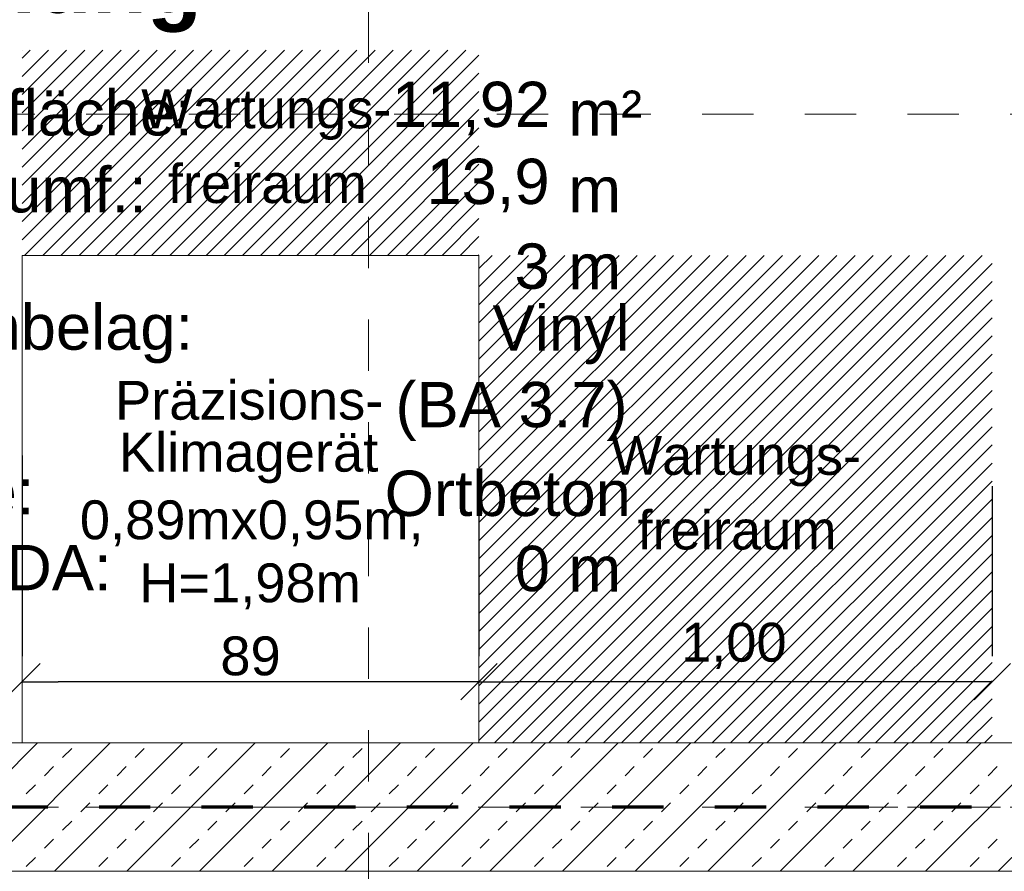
# Model space of a CAD drawing. Header units: metres. Extents: x -45.2 to 14.3, y -31.8 to 10.2.
# Tile 39 of 141: x -38.5 to -36.6, y -5.5 to -3.9. Entities that reach past the tile are written whole.
import ezdxf

# ---------------------------------------------------------------- set-up
doc = ezdxf.new("R2010")
doc.units = ezdxf.units.M
doc.header["$LTSCALE"] = 0.05
for name, pattern in [('Achsen 01', [5.291531, 3.175, -1.058062, 0.352704, -0.705764]), ('gestrichelt - 01', [2, 1, -1]), ('Raster 01', [2, 1, -1])]:
    doc.linetypes.add(name, pattern=pattern)
doc.layers.get('0').update_dxf_attribs({"lineweight": 25})
for name, color, linetype, lineweight in [('013_Beton und Stahlbetonarbeiten-340 Innenwände', 7, 'Continuous', 18), ('075_Raumlufttechnische Anlage-Beschriftung', 7, 'Continuous', 9), ('AV1-Brandschutzkonzept-Brandschutzkonzept', 7, 'Continuous', 5), ('AV1-Einrichtung Bemaßung', 7, 'Continuous', 9), ('AV1-Stempel-Raumstempel', 7, 'Continuous', 9), ('Keine', 7, 'Continuous', 9)]:
    doc.layers.add(name, color=color, linetype=linetype, lineweight=lineweight)
for name, color, linetype, lineweight, true_color in [('075_Raumlufttechnische Anlage-Lüftungsanlage', 7, 'Continuous', 18, 0x555555), ('AV1-Achsen', 1, 'Achsen 01', 18, 0xff0000), ('AV1-Raster', 7, 'Raster 01', 9, 0xa6a6a6)]:
    doc.layers.add(name, color=color, linetype=linetype, lineweight=lineweight, true_color=true_color)
doc.styles.add('Arial', font='arial.ttf')
doc.styles.add('Arial (bold)', font='arialbd.ttf')

msp = doc.modelspace()

# ---------------------------------------------------------------- linework, layer by layer
at = {"color": 0, "linetype": 'Continuous', "lineweight": 15}
for p, q in [((-38.5104, -5.191), (-38.4396, -5.1203)), ((-37.5496, -5.1203), (-37.6204, -5.191)), ((-37.6204, -5.191), (-37.5496, -5.1203)), ((-36.5496, -5.1203), (-36.6204, -5.191))]:
    msp.add_line(p, q, dxfattribs=at)
at = {"color": 0, "linetype": 'ByBlock', "lineweight": -2}
for p, q in [((-38.475, -5.1557), (-38.4043, -5.1557)), ((-37.585, -5.1557), (-37.6557, -5.1557)), ((-37.585, -5.1557), (-37.5143, -5.1557)), ((-36.585, -5.1557), (-36.6557, -5.1557))]:
    msp.add_line(p, q, dxfattribs=at)
at = {"layer": '013_Beton und Stahlbetonarbeiten-340 Innenwände', "color": 251, "linetype": 'Continuous', "lineweight": 13, "true_color": 0x4c4c4c}
for p, q in [((-38.4448, -5.275), (-38.6948, -5.525)), ((-38.3034, -5.275), (-38.5534, -5.525)), ((-38.162, -5.275), (-38.412, -5.525)), ((-38.3959, -5.3033), (-38.3782, -5.2856)), ((-38.0206, -5.275), (-38.2706, -5.525)), ((-38.2545, -5.3033), (-38.2368, -5.2856)), ((-37.8791, -5.275), (-38.1291, -5.525)), ((-38.1131, -5.3033), (-38.0954, -5.2856)), ((-37.7377, -5.275), (-37.9877, -5.525)), ((-37.9716, -5.3033), (-37.954, -5.2856)), ((-37.5963, -5.275), (-37.8463, -5.525)), ((-37.8302, -5.3033), (-37.8125, -5.2856)), ((-37.4549, -5.275), (-37.7049, -5.525)), ((-37.6888, -5.3033), (-37.6711, -5.2856)), ((-37.3134, -5.275), (-37.5634, -5.525)), ((-37.5474, -5.3033), (-37.5297, -5.2856)), ((-37.172, -5.275), (-37.422, -5.525)), ((-37.4059, -5.3033), (-37.3883, -5.2856)), ((-37.0306, -5.275), (-37.2806, -5.525)), ((-37.2645, -5.3033), (-37.2468, -5.2856)), ((-36.8892, -5.275), (-37.1392, -5.525)), ((-37.1231, -5.3033), (-37.1054, -5.2856)), ((-36.7478, -5.275), (-36.9978, -5.525)), ((-36.9817, -5.3033), (-36.964, -5.2856)), ((-36.6063, -5.275), (-36.8563, -5.525)), ((-36.8403, -5.3033), (-36.8226, -5.2856)), ((-36.4649, -5.275), (-36.7149, -5.525)), ((-36.6988, -5.3033), (-36.6812, -5.2856)), ((-36.3235, -5.275), (-36.5735, -5.525)), ((-38.4313, -5.3387), (-38.4136, -5.321)), ((-38.2898, -5.3387), (-38.2722, -5.321)), ((-38.1484, -5.3387), (-38.1307, -5.321)), ((-38.007, -5.3387), (-37.9893, -5.321)), ((-37.8656, -5.3387), (-37.8479, -5.321)), ((-37.7241, -5.3387), (-37.7065, -5.321)), ((-37.5827, -5.3387), (-37.565, -5.321)), ((-37.4413, -5.3387), (-37.4236, -5.321)), ((-37.2999, -5.3387), (-37.2822, -5.321)), ((-37.1585, -5.3387), (-37.1408, -5.321)), ((-37.017, -5.3387), (-36.9994, -5.321)), ((-36.8756, -5.3387), (-36.8579, -5.321)), ((-36.7342, -5.3387), (-36.7165, -5.321)), ((-36.5928, -5.3387), (-36.5751, -5.321)), ((-38.4666, -5.374), (-38.4489, -5.3563)), ((-38.3252, -5.374), (-38.3075, -5.3563)), ((-38.1838, -5.374), (-38.1661, -5.3563)), ((-38.0423, -5.374), (-38.0247, -5.3563)), ((-37.9009, -5.374), (-37.8832, -5.3563)), ((-37.7595, -5.374), (-37.7418, -5.3563)), ((-37.6181, -5.374), (-37.6004, -5.3563)), ((-37.4767, -5.374), (-37.459, -5.3563)), ((-37.3352, -5.374), (-37.3176, -5.3563)), ((-37.1938, -5.374), (-37.1761, -5.3563)), ((-37.0524, -5.374), (-37.0347, -5.3563)), ((-36.911, -5.374), (-36.8933, -5.3563)), ((-36.7696, -5.374), (-36.7519, -5.3563)), ((-36.6281, -5.374), (-36.6105, -5.3563)), ((-38.3605, -5.4094), (-38.3429, -5.3917)), ((-38.2191, -5.4094), (-38.2014, -5.3917)), ((-38.0777, -5.4094), (-38.06, -5.3917)), ((-37.9363, -5.4094), (-37.9186, -5.3917)), ((-37.7949, -5.4094), (-37.7772, -5.3917)), ((-37.6534, -5.4094), (-37.6358, -5.3917)), ((-37.512, -5.4094), (-37.4943, -5.3917)), ((-37.3706, -5.4094), (-37.3529, -5.3917)), ((-37.2292, -5.4094), (-37.2115, -5.3917)), ((-37.0878, -5.4094), (-37.0701, -5.3917)), ((-36.9463, -5.4094), (-36.9287, -5.3917)), ((-36.8049, -5.4094), (-36.7872, -5.3917)), ((-36.6635, -5.4094), (-36.6458, -5.3917)), ((-38.3959, -5.4447), (-38.3782, -5.427)), ((-38.2545, -5.4447), (-38.2368, -5.427)), ((-38.1131, -5.4447), (-38.0954, -5.427)), ((-37.9716, -5.4447), (-37.954, -5.427)), ((-37.8302, -5.4447), (-37.8125, -5.427)), ((-37.6888, -5.4447), (-37.6711, -5.427)), ((-37.5474, -5.4447), (-37.5297, -5.427)), ((-37.4059, -5.4447), (-37.3883, -5.427)), ((-37.2645, -5.4447), (-37.2468, -5.427)), ((-37.1231, -5.4447), (-37.1054, -5.427)), ((-36.9817, -5.4447), (-36.964, -5.427)), ((-36.8403, -5.4447), (-36.8226, -5.427)), ((-36.6988, -5.4447), (-36.6812, -5.427)), ((-38.4313, -5.4801), (-38.4136, -5.4624)), ((-38.2898, -5.4801), (-38.2722, -5.4624)), ((-38.1484, -5.4801), (-38.1307, -5.4624)), ((-38.007, -5.4801), (-37.9893, -5.4624)), ((-37.8656, -5.4801), (-37.8479, -5.4624)), ((-37.7241, -5.4801), (-37.7065, -5.4624)), ((-37.5827, -5.4801), (-37.565, -5.4624)), ((-37.4413, -5.4801), (-37.4236, -5.4624)), ((-37.2999, -5.4801), (-37.2822, -5.4624)), ((-37.1585, -5.4801), (-37.1408, -5.4624)), ((-37.017, -5.4801), (-36.9994, -5.4624)), ((-36.8756, -5.4801), (-36.8579, -5.4624)), ((-36.7342, -5.4801), (-36.7165, -5.4624)), ((-36.5928, -5.4801), (-36.5751, -5.4624)), ((-38.4666, -5.5154), (-38.4489, -5.4978)), ((-38.3252, -5.5154), (-38.3075, -5.4978)), ((-38.1838, -5.5154), (-38.1661, -5.4978)), ((-38.0423, -5.5154), (-38.0247, -5.4978)), ((-37.9009, -5.5154), (-37.8832, -5.4978)), ((-37.7595, -5.5154), (-37.7418, -5.4978)), ((-37.6181, -5.5154), (-37.6004, -5.4978)), ((-37.4767, -5.5154), (-37.459, -5.4978)), ((-37.3352, -5.5154), (-37.3176, -5.4978)), ((-37.1938, -5.5154), (-37.1761, -5.4978)), ((-37.0524, -5.5154), (-37.0347, -5.4978)), ((-36.911, -5.5154), (-36.8933, -5.4978)), ((-36.7696, -5.5154), (-36.7519, -5.4978)), ((-36.6281, -5.5154), (-36.6105, -5.4978))]:
    msp.add_line(p, q, dxfattribs=at)
at = {"layer": '013_Beton und Stahlbetonarbeiten-340 Innenwände'}
msp.add_lwpolyline([(-22.825, -5.275), (-22.825, -5.525), (-39.025, -5.525), (-39.025, -5.275)], close=True, dxfattribs=at)
at = {"layer": '075_Raumlufttechnische Anlage-Lüftungsanlage', "color": 1, "linetype": 'Continuous', "lineweight": 9, "true_color": 0xff0000}
for p, q in [((-38.475, -3.9411), (-38.4589, -3.925)), ((-38.475, -3.9764), (-38.4236, -3.925)), ((-38.475, -4.0118), (-38.3882, -3.925)), ((-38.475, -4.0472), (-38.3528, -3.925)), ((-38.475, -4.0825), (-38.3175, -3.925)), ((-38.475, -4.1179), (-38.2821, -3.925)), ((-38.475, -4.1532), (-38.2468, -3.925)), ((-38.475, -4.1886), (-38.2114, -3.925)), ((-38.475, -4.2239), (-38.1761, -3.925)), ((-38.475, -4.2593), (-38.1407, -3.925)), ((-38.475, -4.2946), (-38.1054, -3.925)), ((-38.47, -4.325), (-38.07, -3.925)), ((-38.4346, -4.325), (-38.0346, -3.925)), ((-38.3993, -4.325), (-37.9993, -3.925)), ((-38.3639, -4.325), (-37.9639, -3.925)), ((-38.3286, -4.325), (-37.9286, -3.925)), ((-38.2932, -4.325), (-37.8932, -3.925)), ((-38.2579, -4.325), (-37.8579, -3.925)), ((-38.2225, -4.325), (-37.8225, -3.925)), ((-38.1872, -4.325), (-37.7872, -3.925)), ((-38.1518, -4.325), (-37.7518, -3.925)), ((-38.1164, -4.325), (-37.7164, -3.925)), ((-38.0811, -4.325), (-37.6811, -3.925)), ((-38.0457, -4.325), (-37.6457, -3.925)), ((-38.0104, -4.325), (-37.6104, -3.925)), ((-37.975, -4.325), (-37.585, -3.935)), ((-37.9397, -4.325), (-37.585, -3.9703)), ((-37.9043, -4.325), (-37.585, -4.0057)), ((-37.869, -4.325), (-37.585, -4.041)), ((-37.8336, -4.325), (-37.585, -4.0764)), ((-37.7982, -4.325), (-37.585, -4.1118)), ((-37.7629, -4.325), (-37.585, -4.1471)), ((-37.7275, -4.325), (-37.585, -4.1825)), ((-37.6922, -4.325), (-37.585, -4.2178)), ((-37.6568, -4.325), (-37.585, -4.2532)), ((-37.6215, -4.325), (-37.585, -4.2885)), ((-37.5861, -4.325), (-37.585, -4.3239)), ((-37.585, -4.3508), (-37.5592, -4.325)), ((-37.585, -4.3861), (-37.5239, -4.325)), ((-37.585, -4.4215), (-37.4885, -4.325)), ((-37.585, -4.4568), (-37.4532, -4.325)), ((-37.585, -4.4922), (-37.4178, -4.325)), ((-37.585, -4.5275), (-37.3825, -4.325)), ((-37.585, -4.5629), (-37.3471, -4.325)), ((-37.585, -4.5982), (-37.3118, -4.325)), ((-37.585, -4.6336), (-37.2764, -4.325)), ((-37.585, -4.669), (-37.241, -4.325)), ((-37.585, -4.7043), (-37.2057, -4.325)), ((-37.585, -4.7397), (-37.1703, -4.325)), ((-37.585, -4.775), (-37.135, -4.325)), ((-37.585, -4.8104), (-37.0996, -4.325)), ((-37.585, -4.8457), (-37.0643, -4.325)), ((-37.585, -4.8811), (-37.0289, -4.325)), ((-37.585, -4.9164), (-36.9936, -4.325)), ((-37.585, -4.9518), (-36.9582, -4.325)), ((-37.585, -4.9872), (-36.9228, -4.325)), ((-37.585, -5.0225), (-36.8875, -4.325)), ((-37.585, -5.0579), (-36.8521, -4.325)), ((-37.585, -5.0932), (-36.8168, -4.325)), ((-37.585, -5.1286), (-36.7814, -4.325)), ((-37.585, -5.1639), (-36.7461, -4.325)), ((-37.585, -5.1993), (-36.7107, -4.325)), ((-37.585, -5.2346), (-36.6754, -4.325)), ((-37.585, -5.27), (-36.64, -4.325)), ((-37.5546, -5.275), (-36.6046, -4.325)), ((-37.5193, -5.275), (-36.585, -4.3407)), ((-37.4839, -5.275), (-36.585, -4.3761)), ((-37.4486, -5.275), (-36.585, -4.4114)), ((-37.4132, -5.275), (-36.585, -4.4468)), ((-37.3779, -5.275), (-36.585, -4.4821)), ((-37.3425, -5.275), (-36.585, -4.5175)), ((-37.3072, -5.275), (-36.585, -4.5528)), ((-37.2718, -5.275), (-36.585, -4.5882)), ((-37.2364, -5.275), (-36.585, -4.6236)), ((-37.2011, -5.275), (-36.585, -4.6589)), ((-37.1657, -5.275), (-36.585, -4.6943)), ((-37.1304, -5.275), (-36.585, -4.7296)), ((-37.095, -5.275), (-36.585, -4.765)), ((-37.0597, -5.275), (-36.585, -4.8003)), ((-37.0243, -5.275), (-36.585, -4.8357)), ((-36.989, -5.275), (-36.585, -4.871)), ((-36.9536, -5.275), (-36.585, -4.9064)), ((-36.9182, -5.275), (-36.585, -4.9418)), ((-36.8829, -5.275), (-36.585, -4.9771)), ((-36.8475, -5.275), (-36.585, -5.0125)), ((-36.8122, -5.275), (-36.585, -5.0478)), ((-36.7768, -5.275), (-36.585, -5.0832)), ((-36.7415, -5.275), (-36.585, -5.1185)), ((-36.7061, -5.275), (-36.585, -5.1539)), ((-36.6708, -5.275), (-36.585, -5.1892)), ((-36.6354, -5.275), (-36.585, -5.2246)), ((-36.6001, -5.275), (-36.585, -5.2599))]:
    msp.add_line(p, q, dxfattribs=at)
at = {"layer": '075_Raumlufttechnische Anlage-Lüftungsanlage'}
msp.add_lwpolyline([(-38.475, -5.275), (-38.475, -4.325), (-37.585, -4.325), (-37.585, -5.275)], close=True, dxfattribs=at)
at = {"layer": 'AV1-Achsen'}
msp.add_line((-43.35, -5.4), (4.2, -5.4), dxfattribs=at)
at = {"layer": 'AV1-Brandschutzkonzept-Brandschutzkonzept', "color": 40, "linetype": 'gestrichelt - 01', "lineweight": 70, "true_color": 0xffc000}
msp.add_line((-22.825, -5.4), (-39.15, -5.4), dxfattribs=at)
at = {"layer": 'AV1-Einrichtung Bemaßung', "color": 0, "lineweight": -2}
for p, q in [((-38.475, -4.715), (-38.475, -5.1057)), ((-37.585, -4.775), (-37.585, -5.1057)), ((-37.585, -4.775), (-37.585, -5.1057)), ((-36.585, -4.775), (-36.585, -5.1057)), ((-37.6557, -5.1557), (-38.4043, -5.1557)), ((-36.6557, -5.1557), (-37.5143, -5.1557))]:
    msp.add_line(p, q, dxfattribs=at)
at = {"layer": 'AV1-Raster'}
for p, q in [((-37.8, -22.95), (-37.8, 1.35)), ((1.35, -4.05), (-40.5, -4.05)), ((1.35, -5.4), (-40.5, -5.4))]:
    msp.add_line(p, q, dxfattribs=at)
at = {"layer": 'Defpoints', "color": 0, "lineweight": 0}
for p, q in [((-38.475, -3.925), (-38.475, -3.925)), ((-38.475, -4.325), (-38.475, -4.325)), ((-38.475, -4.325), (-38.475, -4.325)), ((-38.475, -5.1557), (-38.475, -5.1557)), ((-37.585, -5.1557), (-37.585, -5.1557)), ((-38.475, -5.215), (-38.475, -5.215)), ((-37.585, -5.275), (-37.585, -5.275)), ((-37.585, -5.275), (-37.585, -5.275)), ((-37.585, -5.275), (-37.585, -5.275)), ((-36.585, -5.275), (-36.585, -5.275))]:
    msp.add_line(p, q, dxfattribs=at)
at = {"layer": 'Keine', "color": 8, "linetype": 'Continuous', "lineweight": 13, "true_color": 0x808080}
for points in [[(-39.025, -2.1753), (-35.175, -2.1753), (-35.175, -5.275), (-39.025, -5.275)], [(-39.025, -5.525), (-23.075, -5.525), (-23.075, -21.475), (-39.025, -21.475)]]:
    msp.add_lwpolyline(points, close=True, dxfattribs=at)

# ---------------------------------------------------------------- texts
at = {"layer": '075_Raumlufttechnische Anlage-Beschriftung', "color": 240, "true_color": 0xff0040, "char_height": 0.07565, "attachment_point": 7, "style": 'Arial'}
for s, insert in [('Wartungs-', (-38.2427, -4.1003)), ('freiraum', (-38.1909, -4.2241)), ('Wartungs-', (-37.3277, -4.7753)), ('freiraum', (-37.2759, -4.8991))]:
    msp.add_mtext(s, dxfattribs=dict(at, insert=insert))
at = {"layer": '075_Raumlufttechnische Anlage-Beschriftung', "color": 253, "true_color": 0xa0a0a4, "attachment_point": 7, "style": 'Arial'}
for s, insert, char_height in [('Präzisions-', (-38.2938, -4.6462), 0.075654), ('Klimagerät', (-38.2861, -4.7692), 0.07565), ('0,89mx0,95m,', (-38.3623, -4.8921), 0.075654), ('H=1,98m', (-38.2467, -5.0149), 0.07565)]:
    msp.add_mtext(s, dxfattribs=dict(at, insert=insert, char_height=char_height))
at = {"layer": 'AV1-Einrichtung Bemaßung', "color": 0, "char_height": 0.07565, "attachment_point": 7, "style": 'Arial'}
for s, insert in [('89', (-38.0886, -5.1442)), ('1,00', (-37.1911, -5.1306))]:
    msp.add_mtext(s, dxfattribs=dict(at, insert=insert))
at = {"layer": 'AV1-Stempel-Raumstempel', "attachment_point": 7}
for s, insert, char_height, style in [('Kühlung', (-38.8382, -3.8912), 0.12609, 'Arial (bold)'), ('Raumfläche:', (-38.8347, -4.0926), 0.088263, 'Arial'), ('m²', (-37.4107, -4.0921), 0.08826, 'Arial'), ('11,92', (-37.7546, -4.0914), 0.08826, 'Arial'), ('Raumumf.:', (-38.8347, -4.2426), 0.08826, 'Arial'), ('13,9', (-37.6871, -4.2414), 0.08826, 'Arial'), ('m', (-37.4107, -4.2411), 0.0883, 'Arial'), ('3', (-37.5155, -4.3914), 0.0883, 'Arial'), ('m', (-37.4107, -4.3911), 0.0883, 'Arial'), ('Bodenbelag:', (-38.834, -4.5355), 0.088263, 'Arial'), ('Vinyl', (-37.5583, -4.5373), 0.08826, 'Arial'), ('(BA 3.7)', (-37.7475, -4.6864), 0.08826, 'Arial'), ('Decke:', (-38.8345, -4.8306), 0.08826, 'Arial'), ('Ortbeton', (-37.7685, -4.834), 0.08826, 'Arial'), ('Höhe DA:', (-38.8349, -4.9787), 0.08826, 'Arial'), ('0', (-37.5152, -4.9804), 0.0883, 'Arial'), ('m', (-37.4107, -4.98), 0.0883, 'Arial')]:
    msp.add_mtext(s, dxfattribs=dict(at, insert=insert, char_height=char_height, style=style))

doc.saveas('drawing.dxf')
